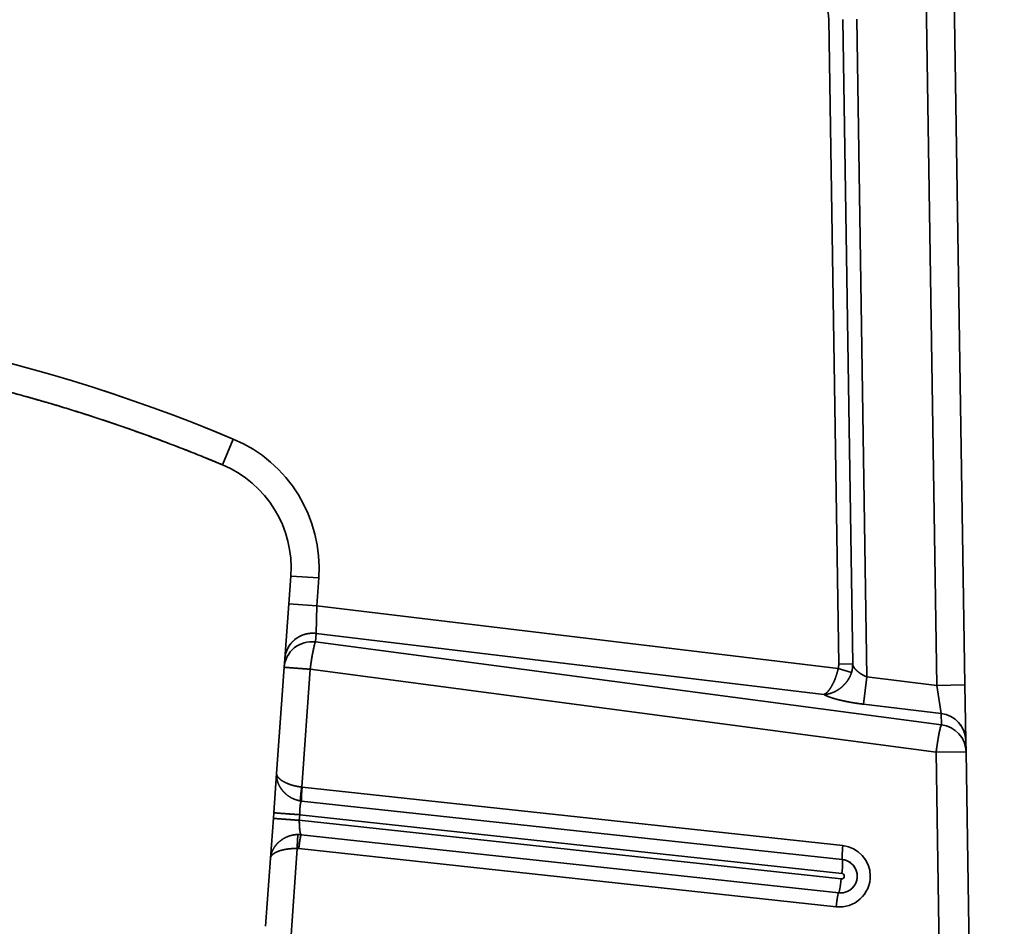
# Model space of a CAD drawing. Extents: x 233 to 844, y 35 to 794.
# Tile 18 of 19: x 668 to 844, y 492 to 654. Entities that reach past the tile are written whole.
import ezdxf
from ezdxf.enums import TextEntityAlignment as Align

# ---------------------------------------------------------------- set-up
doc = ezdxf.new("R2010")
doc.units = 0
doc.layers.get('0').update_dxf_attribs({"lineweight": 13})
doc.styles.get("Standard").update_dxf_attribs({"font": 'isocp.shx'})
doc.dimstyles.get("Standard").update_dxf_attribs({"dimtxt": 2.5, "dimasz": 2.5, "dimexe": 1.25, "dimexo": 0.625, "dimtad": 1, "dimcen": 2.5, "dimadec": 0, "dimazin": 0, "dimtfac": 1, "dimtmove": 0, "dimatfit": 0, "dimfxl": 0, "dimarcsym": 0})

# ---------------------------------------------------------------- blocks, each defined once
blk = doc.blocks.new('*D')
at = {"color": 7, "lineweight": 13}
for p, q in [((347.98, 693.6), (246.85, 693.6)), ((248.85, 83.6), (248.85, 693.6)), ((328.63, 83.6), (246.85, 83.6)), ((330.63, 81.6), (330.63, 35.3)), ((843.63, 81.6), (843.63, 35.3)), ((330.63, 37.3), (843.63, 37.3))]:
    blk.add_line(p, q, dxfattribs=at)
for points in [[(249.36, 691.67), (248.85, 693.6), (248.33, 691.67)], [(248.33, 85.53), (248.85, 83.6), (249.36, 85.53)], [(332.57, 37.82), (330.63, 37.3), (332.57, 36.78)], [(841.7, 36.78), (843.63, 37.3), (841.7, 37.82)]]:
    blk.add_lwpolyline(points, dxfattribs=at)
blk.add_text('610', height=14, rotation=90, dxfattribs=at).set_placement((246.85, 367.58), (246.85, 409.61), align=Align.FIT)
blk.add_text('513', height=14, dxfattribs=at).set_placement((566.12, 39.3), (608.15, 39.3), align=Align.FIT)
blk = doc.blocks.new('BLOCK3')
at = {"color": 7, "lineweight": 35}
for p, q in [((244.47, 66.08), (242.15, 215.08)), ((242.15, 215.08), (244.47, 66.08)), ((247.15, 215.16), (249.47, 66.16)), ((249.47, 66.16), (247.15, 215.16)), ((226.91, 69.87), (225.12, 185.12)), ((225.12, 185.12), (226.91, 69.87)), ((229.41, 69.91), (227.62, 185.16)), ((227.62, 185.16), (229.41, 69.91)), ((230.12, 185.19), (231.95, 67.59)), ((231.95, 67.59), (230.12, 185.19)), ((133.62, 80.31), (226.81, 69.1)), ((226.81, 69.1), (133.62, 80.31)), ((133.5, 75.36), (224.26, 64.44)), ((224.26, 64.44), (133.5, 75.36)), ((133.4, 73.85), (245.25, 59.01)), ((245.25, 59.01), (133.4, 73.85)), ((132.46, 68.96), (130.94, 47.89)), ((130.94, 47.89), (132.46, 68.96)), ((132.46, 68.96), (244.31, 54.12)), ((244.31, 54.12), (132.46, 68.96)), ((249.35, -269.27), (244.31, 54.12)), ((244.31, 54.12), (249.35, -269.27)), ((249.66, 54.2), (254.7, -269.19)), ((254.7, -269.19), (249.66, 54.2)), ((131.03, 47.88), (227.65, 37.42)), ((227.65, 37.42), (131.03, 47.88)), ((227.55, 34.94), (130.93, 45.39)), ((130.59, 42.94), (227.46, 32.45)), ((227.46, 32.45), (130.59, 42.94)), ((227.35, 31.46), (130.51, 41.94)), ((227.35, 31.46), (130.51, 41.94)), ((226.91, 28.97), (130.86, 39.37)), ((130.86, 39.37), (226.91, 28.97)), ((226.47, 26.48), (130.41, 36.88)), ((130.41, 36.88), (226.47, 26.48))]:
    blk.add_line(p, q, dxfattribs=at)
at = {"color": 7, "lineweight": 35, "ltscale": 0.125}
for p, q in [((118.71, 110.13), (116.77, 105.52)), ((118.71, 110.13), (116.77, 105.52)), ((128.99, 85.63), (133.98, 85.28)), ((128.99, 85.63), (133.98, 85.28)), ((133.62, 80.31), (128.64, 80.67)), ((133.62, 80.31), (128.64, 80.67)), ((249.47, 66.16), (244.47, 66.08)), ((249.47, 66.16), (244.47, 66.08))]:
    blk.add_line(p, q, dxfattribs=at)
at = {"color": 7, "lineweight": 35, "ltscale": 0.124505}
for p, q in [((128.99, 85.63), (128.64, 80.67)), ((128.64, 80.67), (128.99, 85.63)), ((133.98, 85.28), (133.62, 80.31)), ((133.62, 80.31), (133.98, 85.28))]:
    blk.add_line(p, q, dxfattribs=at)
at = {"color": 7, "lineweight": 35, "ltscale": 0.246485}
for p, q in [((128.64, 80.67), (127.93, 70.83)), ((127.93, 70.83), (128.64, 80.67))]:
    blk.add_line(p, q, dxfattribs=at)
at = {"color": 7, "lineweight": 35, "ltscale": 0.123666}
blk.add_line((133.62, 80.31), (133.5, 75.36), dxfattribs=at)
blk.add_line((133.62, 80.31), (133.5, 75.36), dxfattribs=at)
at = {"color": 7, "lineweight": 35, "ltscale": 0.037822}
for p, q in [((133.4, 73.85), (133.5, 75.36)), ((133.4, 73.85), (133.5, 75.36)), ((127.82, 69.32), (127.93, 70.83)), ((127.93, 70.83), (127.82, 69.32))]:
    blk.add_line(p, q, dxfattribs=at)
at = {"color": 7, "lineweight": 35, "ltscale": 0.476408}
for p, q in [((126.45, 50.32), (127.82, 69.32)), ((127.82, 69.32), (126.45, 50.32))]:
    blk.add_line(p, q, dxfattribs=at)
at = {"color": 7, "lineweight": 35, "ltscale": 0.062309}
blk.add_line((229.2, 68.4), (226.81, 69.1), dxfattribs=at)
blk.add_line((229.2, 68.4), (226.81, 69.1), dxfattribs=at)
at = {"color": 7, "lineweight": 35, "ltscale": 0.0625}
for p, q in [((229.41, 69.91), (226.91, 69.87)), ((226.91, 69.87), (229.41, 69.91))]:
    blk.add_line(p, q, dxfattribs=at)
at = {"color": 7, "lineweight": 35, "ltscale": 0.123101}
for p, q in [((231.95, 67.59), (231.36, 62.7)), ((231.36, 62.7), (231.95, 67.59))]:
    blk.add_line(p, q, dxfattribs=at)
at = {"color": 7, "lineweight": 35, "ltscale": 0.315383}
for p, q in [((231.95, 67.59), (244.47, 66.08)), ((244.47, 66.08), (231.95, 67.59))]:
    blk.add_line(p, q, dxfattribs=at)
at = {"color": 7, "lineweight": 35, "ltscale": 0.127583}
for p, q in [((245.22, 61.03), (244.47, 66.08)), ((244.47, 66.08), (245.22, 61.03))]:
    blk.add_line(p, q, dxfattribs=at)
at = {"color": 7, "lineweight": 35, "ltscale": 0.248473}
blk.add_line((249.47, 66.16), (249.63, 56.22), dxfattribs=at)
blk.add_line((249.47, 66.16), (249.63, 56.22), dxfattribs=at)
at = {"color": 7, "lineweight": 35, "ltscale": 0.248088}
blk.add_line((249.47, 66.16), (249.63, 56.24), dxfattribs=at)
at = {"color": 7, "lineweight": 35, "ltscale": 0.348903}
for p, q in [((231.36, 62.7), (245.22, 61.03)), ((245.22, 61.03), (231.36, 62.7))]:
    blk.add_line(p, q, dxfattribs=at)
at = {"color": 7, "lineweight": 35, "ltscale": 0.050604}
for p, q in [((245.25, 59.01), (245.22, 61.03)), ((245.22, 61.03), (245.25, 59.01)), ((249.63, 56.22), (249.66, 54.2)), ((249.66, 54.2), (249.63, 56.22))]:
    blk.add_line(p, q, dxfattribs=at)
at = {"color": 7, "lineweight": 35, "ltscale": 0.133719}
blk.add_line((244.31, 54.12), (249.66, 54.2), dxfattribs=at)
at = {"color": 7, "lineweight": 35, "ltscale": 0.13372}
blk.add_line((244.31, 54.12), (249.66, 54.2), dxfattribs=at)
at = {"color": 7, "lineweight": 35, "ltscale": 0.000442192}
blk.add_line((249.66, 54.22), (249.66, 54.2), dxfattribs=at)
at = {"color": 7, "lineweight": 35, "ltscale": 0.175811}
for p, q in [((125.95, 43.3), (126.45, 50.32)), ((126.45, 50.32), (125.95, 43.3))]:
    blk.add_line(p, q, dxfattribs=at)
at = {"color": 7, "lineweight": 35, "ltscale": 0.002136}
for p, q in [((130.94, 47.89), (131.03, 47.88)), ((131.03, 47.88), (130.94, 47.89))]:
    blk.add_line(p, q, dxfattribs=at)
at = {"color": 7, "lineweight": 35, "ltscale": 0.004267}
blk.add_line((130.76, 45.41), (130.93, 45.39), dxfattribs=at)
at = {"color": 7, "lineweight": 35, "ltscale": 0.177958}
for p, q in [((125.37, 35.2), (125.88, 42.3)), ((125.88, 42.3), (125.37, 35.2))]:
    blk.add_line(p, q, dxfattribs=at)
at = {"color": 7, "lineweight": 35, "ltscale": 0.025015}
for p, q in [((125.88, 42.3), (125.95, 43.3)), ((125.95, 43.3), (125.88, 42.3)), ((130.59, 42.94), (130.51, 41.94)), ((130.59, 42.94), (130.51, 41.94))]:
    blk.add_line(p, q, dxfattribs=at)
at = {"color": 7, "lineweight": 35, "ltscale": 0.30627}
for p, q in [((124.49, 22.99), (125.37, 35.2)), ((125.37, 35.2), (124.49, 22.99))]:
    blk.add_line(p, q, dxfattribs=at)
at = {"color": 7, "lineweight": 35, "ltscale": 0.409507}
for p, q in [((130.15, 36.89), (128.98, 20.56)), ((128.98, 20.56), (130.15, 36.89))]:
    blk.add_line(p, q, dxfattribs=at)
at = {"color": 7, "lineweight": 35}
for centre, radius, start, end in [((217.62, 185), 7.5, 0.8923, 90), ((109.05, 87.07), 25, 355.8839, 427.269), ((109.05, 87.07), 25, 355.8839, 67.269), ((109.05, 87.07), 20, 355.8839, 67.269), ((109.05, 87.07), 20, 355.8839, 427.269), ((224.3, 69.83), 2.61, 343.7752, 0.9029), ((224.3, 69.83), 2.61, 343.7749, 0.9032), ((224.46, 69.83), 4.95, 343.2042, 0.8865), ((224.46, 69.83), 4.95, 343.2034, 0.8873), ((131.47, 50.37), 5.01, 255.18, 261.8634), ((131.47, 50.36), 5, 255.1768, 261.8815), ((130.32, 34.39), 5, 83.8489, 89.856), ((130.32, 34.39), 5, 83.8486, 89.8558), ((227.05, 31.96), 5.5, 0.8255, 83.7502), ((227.05, 31.96), 5.5, 0.8255, 83.7503), ((130.14, 34.39), 2.51, 83.8236, 89.8193), ((130.14, 34.39), 2.51, 83.8231, 89.8198), ((227.41, 31.96), 0.499, 263.9082, 0.9864), ((227.41, 31.96), 0.499, 263.908, 0.9864), ((227.41, 31.96), 0.5, 0.8255, 83.7503), ((227.41, 31.96), 0.5, 0.8256, 83.7502), ((227.23, 31.94), 2.99, 263.8231, 270.8878)]:
    blk.add_arc(centre, radius, start, end, dxfattribs=at)
for centre, major_axis, ratio, start_param, end_param in [((-2993.95, -14503.46), (-3058.03, -14630.62), 0.14052, 3.114474, 3.172077), ((-3423.07, -16564.05), (-3487.13, -16691.21), 0.13156, 3.116191, 3.170122), ((132.81, 68.96), (4.99, -0.36), 0.984774, 1.52362, 3.141593), ((132.81, 68.96), (4.99, -0.36), 0.984772, 1.523655, 3.141625), ((132.92, 70.47), (-4.99, 0.36), 0.984774, 4.665213, 6.283185), ((132.81, 68.96), (-0.66, -4.96), 0.069003, 3.316547, 4.722642), ((132.81, 68.96), (-4.99, 0.36), 0.006105, 0, 1.501252), ((244.63, 56.14), (-5, -0.08), 0.984533, 3.141593, 4.57914), ((244.63, 56.14), (5, 0.08), 0.984531, 6.282733, 7.720261), ((244.66, 54.12), (0.66, 4.96), 0.069003, 0.174954, 1.581049), ((244.66, 54.12), (5, 0.08), 0.984533, 6.283185, 7.720733), ((244.66, 54.12), (5, 0.08), 0.984533, 0, 1.437547), ((131.2, 47.88), (-0.27, -2.49), 0.069229, 4.720974, 6.29177), ((130.86, 41.88), (0, -2.51), 0.136833, 4.688749, 6.259545), ((130.59, 36.88), (-0.27, -2.49), 0.069229, 3.150177, 4.720974), ((227.82, 37.42), (0.27, 2.49), 0.069229, 1.579381, 3.150177), ((227.82, 37.42), (-0.27, -2.49), 0.069229, 4.720974, 6.29177), ((227.23, 31.95), (0.05, -3), 0.997564, 6.160105, 9.301698), ((227.23, 31.95), (0.05, -3), 0.995539, 6.283084, 9.301912), ((227.29, 32.45), (-0.27, -2.49), 0.069229, 1.579381, 3.150177), ((227.29, 32.45), (-0.27, -2.49), 0.069229, 1.579381, 3.150177), ((227.06, 31.95), (0.1, -5.5), 0.997563, 6.158196, 7.852057), ((227.06, 31.95), (0.09, -5.5), 0.997564, 6.160105, 7.853982), ((227.18, 31.46), (-0.27, -2.49), 0.069229, 0.008585, 1.579381), ((227.18, 31.46), (-0.27, -2.49), 0.069229, 0.008585, 1.579381), ((226.65, 26.49), (-0.27, -2.49), 0.069229, 3.150177, 4.720974), ((226.65, 26.49), (0.27, 2.49), 0.069229, 0.008585, 1.579381)]:
    blk.add_ellipse(centre, major_axis=major_axis, ratio=ratio, start_param=start_param, end_param=end_param, dxfattribs=at)
for points, knots in [([(0, 128.46), (12.46, 128.56), (24.89, 128.03), (37.25, 126.86), (60.95, 123.33), (84.15, 117.38), (95.2, 113.96), (106.08, 110), (116.77, 105.52)], [0, 0, 0, 0, 0, 0, 88.052459, 88.052459, 88.052459, 170.097914, 170.097914, 170.097914, 170.097914, 170.097914, 170.097914]), ([(133.5, 75.36), (133.02, 75.42), (132.53, 75.42), (132.04, 75.36), (131.09, 75.12), (130.22, 74.67), (129.82, 74.39), (129.09, 73.74), (128.54, 72.94), (128.32, 72.51), (128.1, 71.91), (127.98, 71.28), (127.96, 71.13), (127.94, 70.98), (127.93, 70.83)], [0, 0, 0, 0, 0, 0, 3.457344, 3.457344, 3.457344, 6.910908, 6.910908, 6.910908, 10.35314, 10.35314, 10.35314, 11.435837, 11.435837, 11.435837, 11.435837, 11.435837, 11.435837]), ([(132.46, 68.96), (132.47, 69.02), (132.47, 69.07), (132.48, 69.13), (132.5, 69.25), (132.52, 69.39), (132.53, 69.46), (132.55, 69.65), (132.58, 69.87), (132.6, 70), (132.64, 70.27), (132.69, 70.56), (132.71, 70.71), (132.76, 71.01), (132.81, 71.31), (132.83, 71.44), (132.88, 71.71), (132.93, 71.98), (132.95, 72.1), (133.02, 72.46), (133.09, 72.8), (133.14, 72.99), (133.22, 73.35), (133.3, 73.61), (133.33, 73.72), (133.37, 73.8), (133.4, 73.85)], [0, 0, 0, 0, 0, 0, 1.210342, 1.210342, 1.210342, 2.435274, 2.435274, 2.435274, 3.733846, 3.733846, 3.733846, 5.12851, 5.12851, 5.12851, 6.554646, 6.554646, 6.554646, 7.909937, 7.909937, 7.909937, 10.552921, 10.552921, 10.552921, 12.960274, 12.960274, 12.960274, 12.960274, 12.960274, 12.960274]), ([(127.82, 69.32), (127.82, 69.32), (127.88, 69.31), (128, 69.3), (128.46, 69.26), (129.23, 69.2), (129.8, 69.16), (130.67, 69.09), (131.59, 69.02), (131.88, 69), (132.17, 68.98), (132.46, 68.96)], [0, 0, 0, 0, 0, 0, 2.421703, 2.421703, 2.421703, 6.974524, 6.974524, 6.974524, 9.046138, 9.046138, 9.046138, 9.046138, 9.046138, 9.046138]), ([(224.26, 64.44), (224.41, 64.5), (224.57, 64.59), (224.74, 64.73), (224.95, 64.95), (225.17, 65.22), (225.23, 65.3), (225.4, 65.54), (225.57, 65.81), (225.68, 66.01), (226.03, 66.65), (226.34, 67.38), (226.52, 67.92), (226.68, 68.48), (226.8, 69.06), (226.81, 69.07), (226.81, 69.08), (226.81, 69.1)], [0, 0, 0, 0, 0, 0, 3.25378, 3.25378, 3.25378, 4.38483, 4.38483, 4.38483, 6.736251, 6.736251, 6.736251, 11.720688, 11.720688, 11.720688, 11.815797, 11.815797, 11.815797, 11.815797, 11.815797, 11.815797]), ([(226.81, 69.1), (226.72, 68.66), (226.61, 68.23), (226.48, 67.81), (226.11, 66.8), (225.66, 65.92), (225.37, 65.44), (224.96, 64.92), (224.55, 64.59), (224.46, 64.53), (224.36, 64.48), (224.26, 64.44)], [0, 0, 0, 0, 0, 0, 3.112372, 3.112372, 3.112372, 7.733382, 7.733382, 7.733382, 9.230155, 9.230155, 9.230155, 9.230155, 9.230155, 9.230155]), ([(229.41, 69.91), (229.42, 69.69), (229.5, 69.44), (229.67, 69.18), (230.12, 68.66), (230.78, 68.17), (231.15, 67.94), (231.55, 67.75), (231.95, 67.59)], [0, 0, 0, 0, 0, 0, 4.00959, 4.00959, 4.00959, 8.333711, 8.333711, 8.333711, 8.333711, 8.333711, 8.333711]), ([(229.41, 69.91), (229.42, 69.69), (229.51, 69.44), (229.67, 69.18), (230.07, 68.72), (230.62, 68.29), (230.91, 68.1), (231.29, 67.88), (231.69, 67.7), (231.78, 67.66), (231.86, 67.62), (231.95, 67.59)], [0, 0, 0, 0, 0, 0, 3.615449, 3.615449, 3.615449, 6.743537, 6.743537, 6.743537, 7.588362, 7.588362, 7.588362, 7.588362, 7.588362, 7.588362]), ([(229.2, 68.4), (229.12, 68.11), (229.01, 67.83), (228.88, 67.56), (228.6, 67.05), (228.25, 66.58), (228.06, 66.36), (227.48, 65.75), (226.82, 65.26), (226.35, 64.99), (225.65, 64.67), (224.93, 64.51), (224.71, 64.47), (224.48, 64.45), (224.26, 64.44)], [0, 0, 0, 0, 0, 0, 2.096367, 2.096367, 2.096367, 4.161988, 4.161988, 4.161988, 8.147835, 8.147835, 8.147835, 9.969108, 9.969108, 9.969108, 9.969108, 9.969108, 9.969108]), ([(229.2, 68.4), (229.03, 67.83), (228.78, 67.29), (228.45, 66.79), (227.72, 65.92), (226.82, 65.26), (226.35, 64.98), (225.65, 64.67), (224.93, 64.51), (224.71, 64.47), (224.48, 64.45), (224.26, 64.44)], [0, 0, 0, 0, 0, 0, 3.979328, 3.979328, 3.979328, 7.77433, 7.77433, 7.77433, 9.491, 9.491, 9.491, 9.491, 9.491, 9.491]), ([(231.36, 62.7), (230.1, 62.85), (228.85, 63.05), (227.65, 63.29), (226.13, 63.66), (224.96, 64.09), (224.69, 64.21), (224.45, 64.32), (224.26, 64.44)], [0, 0, 0, 0, 0, 0, 8.942461, 8.942461, 8.942461, 12.061002, 12.061002, 12.061002, 12.061002, 12.061002, 12.061002]), ([(224.26, 64.44), (224.54, 64.27), (224.9, 64.11), (225.31, 63.96), (226.45, 63.59), (227.73, 63.29), (228.54, 63.12), (229.6, 62.94), (230.67, 62.79), (230.9, 62.76), (231.13, 62.73), (231.36, 62.7)], [0, 0, 0, 0, 0, 0, 3.094151, 3.094151, 3.094151, 8.134419, 8.134419, 8.134419, 9.491711, 9.491711, 9.491711, 9.491711, 9.491711, 9.491711]), ([(245.25, 59.01), (245.23, 58.98), (245.22, 58.95), (245.2, 58.9), (245.17, 58.81), (245.12, 58.67), (245.11, 58.62), (245.06, 58.43), (245, 58.19), (244.96, 58), (244.89, 57.7), (244.83, 57.37), (244.8, 57.25), (244.71, 56.75), (244.62, 56.22), (244.56, 55.82), (244.47, 55.23), (244.38, 54.63), (244.35, 54.43), (244.33, 54.27), (244.31, 54.12)], [0, 0, 0, 0, 0, 0, 2.2452, 2.2452, 2.2452, 3.387009, 3.387009, 3.387009, 5.788798, 5.788798, 5.788798, 7.032889, 7.032889, 7.032889, 10.962759, 10.962759, 10.962759, 12.367725, 12.367725, 12.367725, 12.367725, 12.367725, 12.367725]), ([(130.76, 45.41), (130.29, 45.48), (129.82, 45.61), (129.37, 45.79), (128.42, 46.31), (127.65, 47.03), (127.28, 47.49), (126.78, 48.32), (126.52, 49.21), (126.45, 49.58), (126.43, 49.95), (126.45, 50.32)], [0, 0, 0, 0, 0, 0, 3.388688, 3.388688, 3.388688, 7.711737, 7.711737, 7.711737, 10.704078, 10.704078, 10.704078, 10.704078, 10.704078, 10.704078]), ([(130.76, 45.41), (130.29, 45.48), (129.82, 45.61), (129.37, 45.79), (128.42, 46.31), (127.65, 47.03), (127.28, 47.49), (126.78, 48.32), (126.52, 49.21), (126.45, 49.58), (126.43, 49.95), (126.45, 50.32)], [0, 0, 0, 0, 0, 0, 3.329713, 3.329713, 3.329713, 7.569586, 7.569586, 7.569586, 10.494027, 10.494027, 10.494027, 10.494027, 10.494027, 10.494027]), ([(130.94, 47.89), (130.47, 47.94), (130, 48.02), (129.55, 48.12), (128.61, 48.4), (127.8, 48.78), (127.4, 49.01), (126.87, 49.41), (126.56, 49.83), (126.48, 50), (126.44, 50.16), (126.45, 50.32)], [0, 0, 0, 0, 0, 0, 3.335965, 3.335965, 3.335965, 7.28009, 7.28009, 7.28009, 9.7422, 9.7422, 9.7422, 9.7422, 9.7422, 9.7422]), ([(126.45, 50.32), (126.44, 50.1), (126.51, 49.87), (126.67, 49.63), (127.04, 49.28), (127.54, 48.95), (127.73, 48.84), (128.26, 48.57), (128.87, 48.33), (129.26, 48.2), (129.84, 48.06), (130.45, 47.95), (130.61, 47.93), (130.78, 47.9), (130.94, 47.89)], [0, 0, 0, 0, 0, 0, 4.651238, 4.651238, 4.651238, 7.093355, 7.093355, 7.093355, 10.979519, 10.979519, 10.979519, 12.418852, 12.418852, 12.418852, 12.418852, 12.418852, 12.418852]), ([(130.94, 47.89), (130.87, 47.38), (130.81, 46.88), (130.76, 46.38), (130.71, 45.81), (130.73, 45.51), (130.73, 45.46), (130.74, 45.42), (130.76, 45.42), (130.76, 45.41), (130.76, 45.41), (130.76, 45.41)], [0, 0, 0, 0, 0, 0, 3.684018, 3.684018, 3.684018, 4.770174, 4.770174, 4.770174, 4.905547, 4.905547, 4.905547, 4.905547, 4.905547, 4.905547]), ([(130.94, 47.89), (130.9, 47.59), (130.86, 47.28), (130.82, 46.99), (130.77, 46.52), (130.74, 46.08), (130.73, 45.92), (130.72, 45.69), (130.73, 45.53), (130.73, 45.48), (130.74, 45.44), (130.75, 45.42), (130.76, 45.42), (130.76, 45.41), (130.76, 45.41)], [0, 0, 0, 0, 0, 0, 1.78178, 1.78178, 1.78178, 2.861348, 2.861348, 2.861348, 3.416891, 3.416891, 3.416891, 3.569002, 3.569002, 3.569002, 3.569002, 3.569002, 3.569002]), ([(131.03, 47.88), (130.97, 47.37), (130.93, 46.87), (130.89, 46.36), (130.87, 45.79), (130.89, 45.49), (130.9, 45.44), (130.91, 45.4), (130.93, 45.39), (130.93, 45.39), (130.93, 45.39), (130.93, 45.39)], [0, 0, 0, 0, 0, 0, 3.687793, 3.687793, 3.687793, 4.774132, 4.774132, 4.774132, 4.909205, 4.909205, 4.909205, 4.909205, 4.909205, 4.909205]), ([(130.93, 45.39), (130.89, 45.4), (130.84, 45.35), (130.8, 45.25), (130.7, 44.87), (130.63, 44.27), (130.6, 43.83), (130.59, 43.39), (130.59, 42.94)], [0, 0, 0, 0, 0, 0, 2.358091, 2.358091, 2.358091, 6.319127, 6.319127, 6.319127, 6.319127, 6.319127, 6.319127]), ([(130.93, 45.39), (130.87, 45.4), (130.82, 45.32), (130.77, 45.17), (130.68, 44.71), (130.62, 44.07), (130.6, 43.7), (130.59, 43.32), (130.59, 42.94)], [0, 0, 0, 0, 0, 0, 3.661832, 3.661832, 3.661832, 7.612257, 7.612257, 7.612257, 7.612257, 7.612257, 7.612257]), ([(130.51, 41.94), (129.55, 42.01), (128.6, 42.08), (127.66, 42.15), (126.59, 42.23), (126.04, 42.28), (125.94, 42.29), (125.88, 42.3), (125.88, 42.3), (125.88, 42.3), (125.88, 42.3), (125.88, 42.3)], [0, 0, 0, 0, 0, 0, 7.001319, 7.001319, 7.001319, 9.209725, 9.209725, 9.209725, 9.32767, 9.32767, 9.32767, 9.32767, 9.32767, 9.32767]), ([(130.51, 41.94), (129.56, 42.01), (128.61, 42.08), (127.67, 42.15), (126.59, 42.23), (126.03, 42.28), (125.94, 42.29), (125.88, 42.3), (125.88, 42.3), (125.88, 42.3), (125.88, 42.3), (125.88, 42.3)], [0, 0, 0, 0, 0, 0, 6.838493, 6.838493, 6.838493, 8.969575, 8.969575, 8.969575, 9.074731, 9.074731, 9.074731, 9.074731, 9.074731, 9.074731]), ([(130.59, 42.94), (129.63, 43.01), (128.68, 43.08), (127.74, 43.15), (126.66, 43.23), (126.11, 43.28), (126.01, 43.29), (125.96, 43.3), (125.95, 43.3), (125.95, 43.3), (125.95, 43.3), (125.95, 43.3)], [0, 0, 0, 0, 0, 0, 6.838493, 6.838493, 6.838493, 8.969574, 8.969574, 8.969574, 9.074731, 9.074731, 9.074731, 9.074731, 9.074731, 9.074731]), ([(130.59, 42.94), (129.63, 43.01), (128.68, 43.08), (127.74, 43.15), (126.66, 43.23), (126.11, 43.28), (126.01, 43.29), (125.96, 43.3), (125.95, 43.3), (125.95, 43.3), (125.95, 43.3), (125.95, 43.3)], [0, 0, 0, 0, 0, 0, 6.886668, 6.886668, 6.886668, 9.040787, 9.040787, 9.040787, 9.149759, 9.149759, 9.149759, 9.149759, 9.149759, 9.149759]), ([(130.51, 41.94), (130.51, 41.48), (130.53, 41.01), (130.56, 40.57), (130.62, 39.97), (130.72, 39.57), (130.75, 39.47), (130.8, 39.4), (130.84, 39.37), (130.85, 39.37), (130.85, 39.37), (130.86, 39.37)], [0, 0, 0, 0, 0, 0, 4.08873, 4.08873, 4.08873, 6.192549, 6.192549, 6.192549, 6.45604, 6.45604, 6.45604, 6.45604, 6.45604, 6.45604]), ([(130.33, 39.4), (129.85, 39.4), (129.37, 39.34), (128.9, 39.23), (127.89, 38.85), (127.02, 38.25), (126.59, 37.86), (125.98, 37.11), (125.59, 36.28), (125.47, 35.92), (125.39, 35.56), (125.37, 35.2)], [0, 0, 0, 0, 0, 0, 3.388087, 3.388087, 3.388087, 7.70216, 7.70216, 7.70216, 10.678611, 10.678611, 10.678611, 10.678611, 10.678611, 10.678611]), ([(125.37, 35.2), (125.4, 35.7), (125.53, 36.19), (125.74, 36.67), (126.31, 37.59), (127.15, 38.35), (127.64, 38.69), (128.46, 39.1), (129.36, 39.32), (129.68, 39.37), (130.01, 39.4), (130.33, 39.4)], [0, 0, 0, 0, 0, 0, 3.954785, 3.954785, 3.954785, 8.150285, 8.150285, 8.150285, 10.371968, 10.371968, 10.371968, 10.371968, 10.371968, 10.371968]), ([(130.33, 39.4), (130.32, 39.39), (130.31, 39.39), (130.31, 39.37), (130.29, 39.32), (130.27, 39.23), (130.26, 39.17), (130.22, 38.88), (130.19, 38.49), (130.18, 38.2), (130.16, 37.76), (130.15, 37.3), (130.15, 37.16), (130.15, 37.03), (130.15, 36.89)], [0, 0, 0, 0, 0, 0, 0.361291, 0.361291, 0.361291, 0.906482, 0.906482, 0.906482, 2.792969, 2.792969, 2.792969, 3.585925, 3.585925, 3.585925, 3.585925, 3.585925, 3.585925]), ([(130.33, 39.4), (130.32, 39.39), (130.3, 39.37), (130.29, 39.33), (130.25, 39.17), (130.22, 38.89), (130.21, 38.68), (130.18, 38.23), (130.16, 37.71), (130.16, 37.44), (130.15, 37.17), (130.15, 36.89)], [0, 0, 0, 0, 0, 0, 1.047181, 1.047181, 1.047181, 2.941837, 2.941837, 2.941837, 4.934513, 4.934513, 4.934513, 4.934513, 4.934513, 4.934513]), ([(130.86, 39.37), (130.84, 39.37), (130.82, 39.34), (130.8, 39.29), (130.73, 39.08), (130.66, 38.7), (130.61, 38.41), (130.54, 37.93), (130.47, 37.42), (130.45, 37.24), (130.43, 37.06), (130.41, 36.88)], [0, 0, 0, 0, 0, 0, 1.168878, 1.168878, 1.168878, 3.622716, 3.622716, 3.622716, 4.941872, 4.941872, 4.941872, 4.941872, 4.941872, 4.941872]), ([(130.15, 36.89), (129.68, 36.91), (129.2, 36.9), (128.74, 36.86), (127.77, 36.73), (126.91, 36.48), (126.49, 36.32), (125.9, 36.01), (125.54, 35.65), (125.43, 35.5), (125.38, 35.35), (125.37, 35.2)], [0, 0, 0, 0, 0, 0, 3.334923, 3.334923, 3.334923, 7.269963, 7.269963, 7.269963, 9.720295, 9.720295, 9.720295, 9.720295, 9.720295, 9.720295]), ([(130.15, 36.89), (129.68, 36.91), (129.22, 36.9), (128.76, 36.86), (128.05, 36.77), (127.4, 36.61), (127.16, 36.54), (126.61, 36.36), (126.15, 36.13), (125.92, 35.99), (125.62, 35.75), (125.45, 35.5), (125.4, 35.4), (125.37, 35.3), (125.37, 35.2)], [0, 0, 0, 0, 0, 0, 4.025337, 4.025337, 4.025337, 6.575934, 6.575934, 6.575934, 10.19518, 10.19518, 10.19518, 12.367329, 12.367329, 12.367329, 12.367329, 12.367329, 12.367329])]:
    blk.add_open_spline(points, degree=5, knots=knots, dxfattribs=at)
blk.add_open_spline([(116.77, 105.52), (94.54, 114.83), (71.6, 121.87), (48.09, 126.48), (24.16, 128.65), (0, 128.46)], degree=5, dxfattribs=at)

msp = doc.modelspace()

# ---------------------------------------------------------------- block references
at = {"lineweight": 0}
msp.add_blockref('BLOCK3', (587.134, 468.597), dxfattribs=at)

# ---------------------------------------------------------------- dimensions: what is measured, and where the dimension line sits
at = {"color": 0, "lineweight": 0}
for base, p1, p2, angle, middle, dimtype in [((248.846, 693.597), (330.634, 83.597), (349.979, 693.597), 89.99952, (248.846, 388.597), 160), ((330.634, 37.301), (843.634, 83.597), (330.634, 83.597), 180, (587.134, 37.301), 161)]:
    dim = msp.add_linear_dim(base=base, p1=p1, p2=p2, angle=angle, dimstyle='Standard', dxfattribs=at)
    dim.commit()
    dim.dimension.update_dxf_attribs({"geometry": '*D', "text_midpoint": middle, "dimtype": dimtype})

doc.saveas('drawing.dxf')
